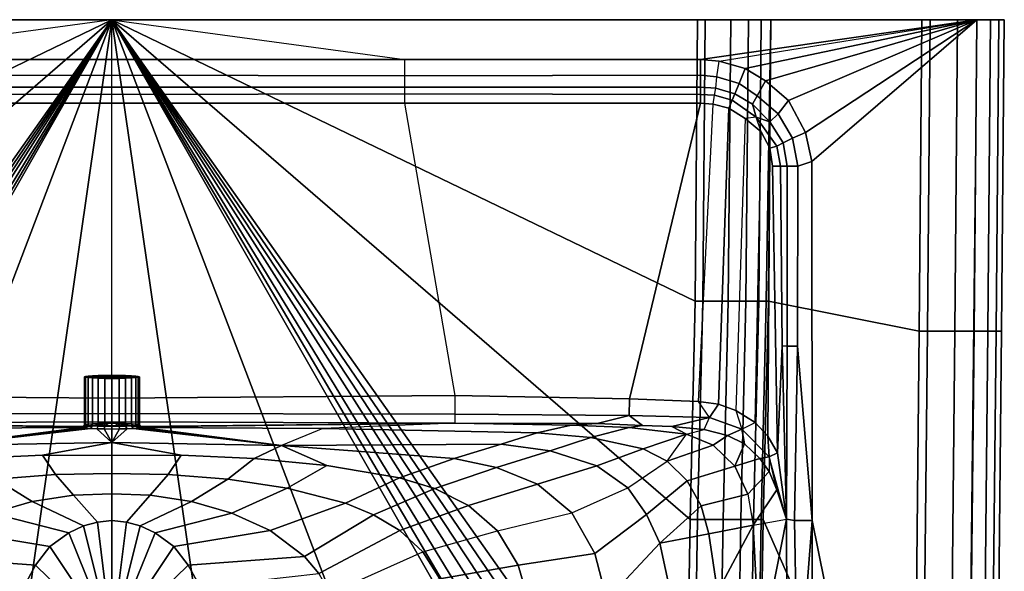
# Model space of a CAD drawing. Extents: x 0 to 600, y 0 to 470.
# Tile 3 of 3: x 269 to 600, y 285 to 470. Entities that reach past the tile are written whole.
import ezdxf

# ---------------------------------------------------------------- set-up
doc = ezdxf.new("R2010")
doc.units = 0
doc.header["$MEASUREMENT"] = 0
doc.linetypes.add('SOLIDLINE', pattern=[0])
doc.layers.add('VB_KERAMIK', color=252, linetype='SOLIDLINE')

msp = doc.modelspace()

# ---------------------------------------------------------------- meshes
at = {"layer": 'VB_KERAMIK', "color": 252}
mesh = msp.add_polyface(dxfattribs=at)
corners = [(201.643, 451.194, 193.464), (201.643, 447.311, 189.349), (102.114, 447.311, 189.349), (102.186, 451.339, 193.136), (201.643, 445.092, 186.998), (102.186, 444.894, 187.203), (102.186, 456.632, 195), (96.624, 450.775, 193.482), (95.9049, 456.121, 195), (96.9942, 446.957, 189.349), (97.4603, 444.698, 186.987), (102.186, 441.984, 186.121), (97.8692, 441.64, 186.121), (87.164, 453.618, 195), (89.0791, 448.616, 192.699), (90.5902, 445.138, 189.349), (91.5256, 442.923, 187.203), (92.6049, 440.315, 186.121), (80.2801, 449.436, 195), (83.084, 444.463, 192.925), (84.6784, 441.624, 189.349), (83.3947, 437.232, 186.987), (87.1581, 436.848, 186.121), (78.8092, 435.713, 189.349), (81.7398, 432.331, 186.121), (126.135, 337.033, 183.724), (99.1375, 336.396, 184.347), (102.773, 341.711, 186.121), (125.964, 342.618, 186.121), (96.0655, 340.802, 186.121), (90.2618, 338.739, 186.121), (83.7757, 334.708, 186.121), (78.7897, 426.796, 186.121), (79.5085, 330.113, 186.121), (4.61539, 470, 137.475), (300, 470, 195), (1.84615, 470, 156), (0, 470, 180.375), (0, 470, 185.25), (1.84615, 470, 190.125), (4.61539, 470, 193.05), (81.7114, 470, 54.6), (82.5666, 375.478, 54.6), (86.8428, 375.478, 36.075), (85.9876, 470, 36.075), (84.2771, 302.06, 54.6), (88.5533, 302.06, 36.075), (92.8292, 375.478, 18.525), (91.9742, 470, 18.525), (94.5397, 302.06, 18.525), (101.382, 375.478, 2.925), (100.527, 470, 2.925), (103.092, 302.06, 2.925), (103.948, 375.478), (103.092, 470), (105.658, 302.06)]
mesh.append_faces([[corners[k] for k in face] for face in [(0, 1, 2, 3), (1, 4, 5, 2), (6, 3, 7, 8), (3, 2, 9, 7), (2, 5, 10, 9), (5, 11, 12, 10), (13, 14, 7, 8), (14, 15, 9, 7), (15, 16, 10, 9), (16, 17, 12, 10), (18, 19, 14, 13), (19, 20, 15, 14), (20, 21, 16, 15), (21, 22, 17, 16), (23, 21, 21, 20), (21, 22, 24, 21), (25, 26, 27, 28), (27, 29, 26), (28, 27, 12, 11), (12, 17, 29, 27), (17, 22, 30, 29), (30, 31, 24, 22), (24, 32, 33, 31), (34, 35, 35, 36), (36, 35, 35, 37), (37, 35, 35, 38), (38, 35, 35, 39), (40, 35, 35, 39), (41, 42, 43, 44), (42, 45, 46, 43), (44, 43, 47, 48), (43, 46, 49, 47), (48, 47, 50, 51), (47, 49, 52, 50), (51, 50, 53, 54), (50, 52, 55, 53)]])
mesh = msp.add_polyface(dxfattribs=at)
corners = [(184.694, 334.484, 177.379), (145.585, 333.841, 169.882), (136.916, 334.329, 177.514), (229.143, 332.659, 147.712), (156.989, 331.244, 146.787), (201.643, 456.632, 195), (201.643, 451.194, 193.464), (300, 451.318, 193.098), (300, 456.632, 195), (201.643, 447.311, 189.349), (300, 447.311, 189.349), (201.643, 445.092, 186.998), (300, 444.91, 187.213), (201.643, 441.984, 186.121), (300, 441.984, 186.121), (102.186, 451.339, 193.136), (102.186, 456.632, 195), (102.186, 441.984, 186.121), (102.186, 444.894, 187.203), (300, 337.706, 183.355), (184.692, 337.475, 183.543), (300, 334.857, 177.053), (126.135, 337.033, 183.724), (300, 342.811, 186.042), (184.686, 343.728, 186.121), (125.964, 342.618, 186.121), (289.846, 333.052, 157.989), (290.769, 333.9, 157.932), (291.138, 333.766, 155.484), (290.215, 332.907, 155.353), (290.769, 350.011, 156.838), (291.138, 349.874, 154.389), (290.215, 333.198, 160.627), (291.138, 334.035, 160.381), (291.138, 350.145, 159.287), (291.231, 333.338, 163.169), (292.8, 333.456, 165.336), (103.092, 470), (300, 470), (300, 470, 195), (100.527, 470, 2.925), (91.9742, 470, 18.525), (85.9876, 470, 36.075), (81.7114, 470, 54.6), (78.4615, 470, 82.875), (27.6923, 470, 82.875), (24.9231, 470, 85.8), (15.6923, 470, 101.4), (9.23077, 470, 118.95), (4.61539, 470, 137.475), (4.61539, 470, 193.05), (9.23077, 470, 195), (103.948, 375.478), (105.658, 302.06)]
mesh.append_faces([[corners[k] for k in face] for face in [(0, 1, 2, 0), (3, 4, 1, 0), (5, 6, 7, 8), (6, 9, 10, 7), (9, 11, 12, 10), (11, 13, 14, 12), (5, 6, 15, 16), (11, 13, 17, 18), (19, 20, 0, 21), (0, 2, 22, 20), (23, 24, 20, 19), (20, 22, 25, 24), (14, 13, 24, 23), (24, 25, 17, 13), (26, 27, 28, 29), (27, 30, 31, 28), (32, 33, 27, 26), (33, 34, 30, 27), (26, 3, 0, 32), (35, 0, 0, 32), (36, 21, 0, 35), (37, 38, 39, 40), (40, 39, 39, 41), (41, 39, 39, 42), (42, 39, 39, 43), (43, 39, 39, 44), (44, 39, 39, 45), (45, 39, 39, 46), (46, 39, 39, 47), (47, 39, 39, 48), (48, 39, 39, 49), (50, 39, 39, 51), (8, 39, 39, 5), (16, 51, 39, 5), (38, 52, 53), (38, 37, 52)]])
mesh = msp.add_polyface(dxfattribs=at)
corners = [(243.037, 326.99, 104.228), (169.092, 327.43, 124.8), (156.989, 331.244, 146.787), (229.143, 332.659, 147.712), (152.722, 325.129, 124.788), (138.991, 329.639, 146.538), (184.978, 322.572, 103.682), (170.658, 319.569, 103.535), (156.979, 313.973, 103.392), (136.937, 320.175, 124.776), (252.222, 322.56, 85.3501), (227.729, 320.264, 84.692), (203.362, 316.143, 83.9336), (191.408, 312.548, 83.548), (180.089, 306.842, 83.1762), (170.353, 298.246, 82.8294), (145.339, 304.336, 103.259), (163.386, 286.779, 82.5212), (137.635, 290.676, 103.142), (241.087, 312.662, 67.0625), (221.512, 307.577, 66.9665), (212.058, 303.706, 66.9143), (203.211, 298.395, 66.862), (195.528, 291.209, 66.8108), (189.757, 282.148, 66.7638), (186.464, 271.732, 66.7221), (159.571, 273.618, 82.2632), (185.464, 261.098, 66.6865), (158.358, 260.091, 82.0689), (259.656, 304.282, 54.8643), (246.781, 298.372, 54.5049), (235.227, 289.669, 54.1633), (230.455, 283.92, 54.0161), (226.79, 277.197, 53.8918), (224.672, 269.653, 53.7998), (224.096, 262.108, 53.7455), (267.526, 263.214, 48.7511), (225.211, 248.938, 53.7549), (186.643, 241.623, 66.6395), (300, 470), (124.473, 163.28), (181.271, 158.423), (120.197, 164.899), (115.921, 168.137), (111.644, 174.612), (109.079, 181.089), (108.223, 189.183), (107.369, 197.277), (105.658, 302.06)]
mesh.append_faces([[corners[k] for k in face] for face in [(0, 1, 2, 3), (1, 4, 5, 2), (0, 6, 1, 0), (6, 7, 4, 1), (7, 8, 9, 4), (10, 11, 0), (11, 12, 6, 0), (12, 13, 7, 6), (13, 14, 8, 7), (14, 15, 16, 8), (15, 17, 18, 16), (19, 20, 12, 11), (20, 21, 13, 12), (21, 22, 14, 13), (22, 23, 15, 14), (23, 24, 17, 15), (24, 25, 26, 17), (25, 27, 28, 26), (29, 30, 20, 19), (30, 31, 21, 20), (31, 32, 22, 21), (32, 33, 23, 22), (33, 34, 24, 23), (34, 35, 25, 24), (35, 27, 25), (36, 35, 34), (35, 37, 38, 27), (39, 40, 41), (39, 42, 40), (39, 43, 42), (39, 44, 43), (39, 45, 44), (39, 46, 45), (39, 47, 46), (39, 48, 47)]])
mesh = msp.add_polyface(dxfattribs=at)
corners = [(289.846, 333.052, 157.989), (243.037, 326.99, 104.228), (229.143, 332.659, 147.712), (300, 323.557, 86.118), (276.705, 323.742, 85.8066), (300, 327.975, 104.494), (252.222, 322.56, 85.3501), (300, 317.519, 67.1953), (281.084, 317.163, 67.1755), (261.027, 315.654, 67.1367), (241.087, 312.662, 67.0625), (227.729, 320.264, 84.692), (300, 310.673, 55.7293), (287.086, 310.32, 55.4201), (273.19, 308.171, 55.187), (259.656, 304.282, 54.8643), (300, 301.807, 48.7501), (295.111, 301.23, 48.75), (290.446, 299.936, 48.75), (285.502, 297.663, 48.75), (279.15, 293.026, 48.7511), (246.781, 298.372, 54.5049), (274.326, 286.713, 48.7511), (235.227, 289.669, 54.1633), (270.355, 279.499, 48.7511), (230.455, 283.92, 54.0161), (267.481, 270.864, 48.7511), (226.79, 277.197, 53.8918), (267.526, 263.214, 48.7511), (224.672, 269.653, 53.7998), (300, 261.814, 48.7501), (267.562, 257.16, 48.7511), (225.211, 248.938, 53.7549), (224.096, 262.108, 53.7455), (269.744, 250.867, 48.7511), (271.775, 245.005, 48.7511), (290.215, 332.907, 155.353), (291.231, 332.769, 152.81), (292.8, 332.648, 150.643), (294.923, 332.56, 149.042), (300, 332.481, 147.63), (297.415, 332.503, 148.007), (300, 470), (254.32, 153.567), (300, 153.567), (181.271, 158.423)]
mesh.append_faces([[corners[k] for k in face] for face in [(0, 1, 1, 2), (3, 4, 5), (4, 6, 1, 5), (7, 8, 4, 3), (8, 9, 6, 4), (9, 10, 11, 6), (12, 13, 8, 7), (13, 14, 9, 8), (14, 15, 10, 9), (16, 17, 13, 12), (17, 18, 14, 13), (18, 19, 15, 14), (19, 20, 21, 15), (20, 22, 23, 21), (22, 24, 25, 23), (24, 26, 27, 25), (26, 28, 29, 27), (30, 17, 16), (30, 18, 17), (30, 19, 18), (30, 20, 19), (30, 22, 20), (30, 24, 22), (30, 26, 24), (30, 28, 26), (28, 31, 32, 33), (30, 31, 28), (30, 34, 31), (30, 35, 34), (0, 1, 1, 36), (37, 1, 1, 36), (38, 1, 1, 37), (39, 5, 1, 38), (40, 5, 5, 41), (42, 43, 44), (42, 45, 43)]])
mesh = msp.add_polyface(dxfattribs=at)
corners = [(300, 470), (345.68, 153.567), (300, 153.567), (370.857, 332.659, 147.712), (356.963, 326.99, 104.228), (310.154, 333.052, 157.989), (300, 323.557, 86.118), (323.295, 323.742, 85.8066), (300, 327.975, 104.494), (347.778, 322.56, 85.3501), (300, 317.519, 67.1953), (318.916, 317.163, 67.1755), (338.973, 315.654, 67.1367), (358.913, 312.662, 67.0625), (372.271, 320.264, 84.692), (300, 310.673, 55.7293), (312.914, 310.32, 55.4201), (326.81, 308.171, 55.187), (340.344, 304.282, 54.8643), (300, 301.807, 48.7501), (304.889, 301.23, 48.75), (309.554, 299.936, 48.75), (314.498, 297.663, 48.75), (320.85, 293.026, 48.7511), (353.219, 298.372, 54.5049), (325.674, 286.713, 48.7511), (364.773, 289.669, 54.1633), (329.645, 279.499, 48.7511), (369.545, 283.92, 54.0161), (373.21, 277.197, 53.8918), (332.519, 270.864, 48.7511), (375.328, 269.653, 53.7998), (332.474, 263.214, 48.7511), (300, 261.814, 48.7501), (375.904, 262.108, 53.7455), (374.789, 248.938, 53.7549), (332.438, 257.16, 48.7511), (330.256, 250.867, 48.7511), (328.225, 245.005, 48.7511), (309.785, 332.907, 155.353), (308.769, 332.769, 152.81), (307.2, 332.648, 150.643), (305.077, 332.56, 149.042), (300, 332.481, 147.63), (302.585, 332.503, 148.007)]
mesh.append_faces([[corners[k] for k in face] for face in [(0, 1, 2), (3, 4, 4, 5), (6, 7, 8), (7, 9, 4, 8), (10, 11, 7, 6), (11, 12, 9, 7), (12, 13, 14, 9), (15, 16, 11, 10), (16, 17, 12, 11), (17, 18, 13, 12), (19, 20, 16, 15), (20, 21, 17, 16), (21, 22, 18, 17), (22, 23, 24, 18), (23, 25, 26, 24), (25, 27, 28, 26), (28, 29, 30, 27), (29, 31, 32, 30), (33, 20, 19), (33, 21, 20), (33, 22, 21), (33, 23, 22), (33, 25, 23), (33, 27, 25), (27, 30, 33), (30, 32, 33), (34, 35, 36, 32), (32, 36, 33), (36, 37, 33), (37, 38, 33), (5, 4, 4, 39), (40, 4, 4, 39), (41, 4, 4, 40), (42, 8, 4, 41), (43, 8, 8, 44)]])
mesh = msp.add_polyface(dxfattribs=at)
corners = [(300, 470), (418.729, 158.423), (345.68, 153.567), (475.527, 163.28), (479.803, 164.899), (484.079, 168.137), (488.356, 174.612), (490.921, 181.089), (491.777, 189.183), (492.631, 197.277), (494.342, 302.06), (356.963, 326.99, 104.228), (430.908, 327.43, 124.8), (443.011, 331.244, 146.787), (370.857, 332.659, 147.712), (447.279, 325.129, 124.788), (461.01, 329.639, 146.538), (415.022, 322.572, 103.682), (429.342, 319.569, 103.535), (443.021, 313.973, 103.392), (463.062, 320.175, 124.776), (347.778, 322.56, 85.3501), (372.271, 320.264, 84.692), (396.638, 316.143, 83.9336), (408.592, 312.548, 83.548), (419.911, 306.842, 83.1762), (429.647, 298.246, 82.8294), (454.661, 304.336, 103.259), (462.365, 290.676, 103.142), (436.614, 286.779, 82.5212), (358.913, 312.662, 67.0625), (378.488, 307.577, 66.9665), (387.942, 303.706, 66.9143), (396.789, 298.395, 66.862), (404.472, 291.209, 66.8108), (410.243, 282.148, 66.7638), (440.429, 273.618, 82.2632), (413.536, 271.732, 66.7221), (441.642, 260.091, 82.0689), (414.536, 261.098, 66.6865), (340.344, 304.282, 54.8643), (353.219, 298.372, 54.5049), (364.773, 289.669, 54.1633), (369.545, 283.92, 54.0161), (373.21, 277.197, 53.8918), (375.328, 269.653, 53.7998), (375.904, 262.108, 53.7455), (332.474, 263.214, 48.7511), (413.357, 241.623, 66.6395), (374.789, 248.938, 53.7549)]
mesh.append_faces([[corners[k] for k in face] for face in [(0, 1, 2), (0, 3, 1), (0, 4, 3), (0, 5, 4), (0, 6, 5), (0, 7, 6), (0, 8, 7), (0, 9, 8), (0, 10, 9), (11, 12, 13, 14), (12, 15, 16, 13), (11, 17, 12, 11), (17, 18, 15, 12), (18, 19, 20, 15), (21, 22, 11), (22, 23, 17, 11), (23, 24, 18, 17), (24, 25, 19, 18), (25, 26, 27, 19), (27, 28, 29, 26), (30, 31, 23, 22), (31, 32, 24, 23), (32, 33, 25, 24), (33, 34, 26, 25), (26, 29, 35, 34), (29, 36, 37, 35), (36, 38, 39, 37), (40, 41, 31, 30), (41, 42, 32, 31), (42, 43, 33, 32), (43, 44, 34, 33), (34, 35, 45, 44), (35, 37, 46, 45), (37, 39, 46), (45, 46, 47), (39, 48, 49, 46)]])
mesh = msp.add_polyface(dxfattribs=at)
corners = [(300, 470), (496.052, 375.478), (494.342, 302.06), (496.908, 470), (300, 456.632, 195), (300, 470, 195), (398.357, 456.632, 195), (497.814, 456.632, 195), (590.769, 470, 195), (415.306, 334.484, 177.379), (454.415, 333.841, 169.882), (463.084, 334.329, 177.514), (370.857, 332.659, 147.712), (443.011, 331.244, 146.787), (398.357, 451.194, 193.464), (300, 451.318, 193.098), (398.357, 447.311, 189.349), (300, 447.311, 189.349), (398.357, 445.092, 186.998), (300, 444.91, 187.213), (398.357, 441.984, 186.121), (300, 441.984, 186.121), (497.814, 451.339, 193.136), (300, 337.706, 183.355), (415.308, 337.475, 183.543), (300, 334.857, 177.053), (473.865, 337.033, 183.724), (300, 342.811, 186.042), (415.314, 343.728, 186.121), (474.036, 342.618, 186.121), (497.814, 441.984, 186.121), (309.785, 332.907, 155.353), (308.862, 333.766, 155.484), (309.231, 333.9, 157.932), (310.154, 333.052, 157.989), (308.862, 349.874, 154.389), (309.231, 350.011, 156.838), (308.862, 334.035, 160.381), (309.785, 333.198, 160.627), (308.031, 334.16, 162.641), (308.769, 333.338, 163.169), (308.862, 350.145, 159.287), (307.2, 333.456, 165.336), (499.473, 470, 2.925), (508.026, 470, 18.525), (514.013, 470, 36.075), (518.288, 470, 54.6), (521.538, 470, 82.875), (572.308, 470, 82.875), (575.077, 470, 85.8), (584.308, 470, 101.4), (590.769, 470, 118.95), (595.385, 470, 137.475), (595.385, 470, 193.05)]
mesh.append_faces([[corners[k] for k in face] for face in [(0, 1, 2), (0, 3, 1), (4, 5, 5, 6), (7, 8, 5, 6), (9, 10, 11, 9), (12, 13, 10, 9), (6, 14, 15, 4), (14, 16, 17, 15), (16, 18, 19, 17), (18, 20, 21, 19), (6, 14, 22, 7), (23, 24, 9, 25), (9, 11, 26, 24), (27, 28, 24, 23), (24, 26, 29, 28), (21, 20, 28, 27), (28, 29, 30, 20), (31, 32, 33, 34), (32, 35, 36, 33), (34, 33, 37, 38), (38, 37, 39, 40), (33, 36, 41, 37), (38, 9, 12, 34), (40, 9, 9, 38), (42, 25, 9, 40), (3, 0, 5, 43), (43, 5, 5, 44), (44, 5, 5, 45), (45, 5, 5, 46), (46, 5, 5, 47), (47, 5, 5, 48), (48, 5, 5, 49), (49, 5, 5, 50), (50, 5, 5, 51), (51, 5, 5, 52), (53, 5, 5, 8)]])
mesh = msp.add_polyface(dxfattribs=at)
corners = [(518.288, 470, 54.6), (517.434, 375.478, 54.6), (513.157, 375.478, 36.075), (514.013, 470, 36.075), (515.723, 302.06, 54.6), (511.446, 302.06, 36.075), (507.171, 375.478, 18.525), (508.026, 470, 18.525), (505.46, 302.06, 18.525), (498.618, 375.478, 2.925), (499.473, 470, 2.925), (496.908, 302.06, 2.925), (496.052, 375.478), (496.908, 470), (494.342, 302.06), (398.357, 451.194, 193.464), (398.357, 447.311, 189.349), (497.886, 447.311, 189.349), (497.814, 451.339, 193.136), (398.357, 445.092, 186.998), (497.814, 444.894, 187.203), (398.357, 441.984, 186.121), (497.814, 441.984, 186.121), (497.814, 456.632, 195), (503.376, 450.775, 193.482), (504.094, 456.121, 195), (503.006, 446.957, 189.349), (502.54, 444.698, 186.987), (502.131, 441.64, 186.121), (512.836, 453.618, 195), (510.921, 448.616, 192.699), (509.41, 445.138, 189.349), (508.474, 442.923, 187.203), (507.395, 440.315, 186.121), (519.72, 449.436, 195), (516.916, 444.463, 192.925), (515.322, 441.624, 189.349), (516.606, 437.232, 186.987), (512.842, 436.848, 186.121), (521.19, 435.713, 189.349), (518.261, 432.331, 186.121), (473.865, 337.033, 183.724), (500.862, 336.396, 184.347), (497.227, 341.711, 186.121), (474.036, 342.618, 186.121), (503.934, 340.802, 186.121), (509.738, 338.739, 186.121), (516.224, 334.708, 186.121), (595.385, 470, 137.475), (300, 470, 195), (598.154, 470, 156), (600, 470, 180.375), (600, 470, 185.25), (598.154, 470, 190.125), (595.385, 470, 193.05)]
mesh.append_faces([[corners[k] for k in face] for face in [(0, 1, 2, 3), (1, 4, 5, 2), (3, 2, 6, 7), (2, 5, 8, 6), (7, 6, 9, 10), (6, 8, 11, 9), (10, 9, 12, 13), (9, 11, 14, 12), (15, 16, 17, 18), (16, 19, 20, 17), (19, 21, 22, 20), (23, 18, 24, 25), (18, 17, 26, 24), (17, 20, 27, 26), (20, 22, 28, 27), (29, 30, 24, 25), (30, 31, 26, 24), (31, 32, 27, 26), (32, 33, 28, 27), (34, 35, 30, 29), (35, 36, 31, 30), (36, 37, 32, 31), (37, 38, 33, 32), (39, 37, 37, 36), (37, 38, 40, 37), (41, 42, 43, 44), (43, 45, 42), (44, 43, 28, 22), (28, 33, 45, 43), (33, 38, 46, 45), (46, 47, 40, 38), (48, 49, 49, 50), (50, 49, 49, 51), (51, 49, 49, 52), (52, 49, 49, 53), (53, 49, 49, 54)]])
mesh = msp.add_polyface(dxfattribs=at)
corners = [(571.385, 365.387, 82.875), (520.683, 375.478, 82.875), (521.538, 470, 82.875), (572.308, 470, 82.875), (519.999, 375.478, 73.125), (517.434, 375.478, 54.6), (518.288, 470, 54.6), (504.094, 456.121, 195), (590.769, 470, 195), (497.814, 456.632, 195), (512.836, 453.618, 195), (519.72, 449.436, 195), (527.442, 442.844, 195), (533.164, 432.136, 195), (535.35, 422.337, 195), (524.003, 438.4, 193.252), (516.916, 444.463, 192.925), (521.19, 435.713, 189.349), (515.322, 441.624, 189.349), (528.808, 430.243, 193.454), (525.671, 428.614, 189.349), (523.585, 427.508, 187.255), (516.606, 437.232, 186.987), (521.21, 426.796, 186.121), (518.261, 432.331, 186.121), (530.591, 420.794, 193.112), (526.98, 420.794, 189.493), (524.745, 420.794, 187.235), (522.062, 420.794, 186.121), (535.385, 301.769, 195), (530.475, 360.31, 193.489), (526.98, 360.31, 189.493), (525.291, 360.474, 186.96), (523.734, 324.488, 186.121), (526.752, 302.166, 189.053), (520.492, 330.113, 186.121), (516.224, 334.708, 186.121), (589.846, 365.387, 195), (594.462, 365.387, 193.05), (595.385, 470, 193.05), (597.231, 365.387, 190.125), (598.154, 470, 190.125), (599.077, 365.387, 185.25), (600, 470, 185.25), (599.077, 365.387, 180.375), (600, 470, 180.375), (597.231, 365.387, 156), (598.154, 470, 156), (594.462, 365.387, 137.475), (595.385, 470, 137.475), (589.846, 365.387, 118.95), (590.769, 470, 118.95), (583.385, 365.387, 101.4), (584.308, 470, 101.4), (574.154, 365.387, 85.8), (575.077, 470, 85.8)]
mesh.append_faces([[corners[k] for k in face] for face in [(0, 1, 2, 3), (2, 1, 4, 2), (2, 4, 5, 6), (7, 8, 8, 9), (7, 8, 8, 10), (10, 8, 8, 11), (11, 8, 8, 12), (12, 8, 8, 13), (13, 8, 8, 14), (12, 15, 16, 11), (15, 17, 18, 16), (13, 19, 15, 12), (19, 20, 17, 15), (20, 21, 22, 17), (21, 23, 24, 22), (14, 25, 19, 13), (25, 26, 20, 19), (26, 27, 21, 20), (27, 28, 23, 21), (29, 30, 25, 14), (30, 31, 26, 25), (31, 32, 27, 26), (32, 33, 28, 27), (34, 32, 31), (24, 23, 35, 36), (23, 28, 33, 35), (37, 38, 39, 8), (38, 40, 41, 39), (40, 42, 43, 41), (42, 44, 45, 43), (44, 46, 47, 45), (46, 48, 49, 47), (48, 50, 51, 49), (50, 52, 53, 51), (52, 54, 55, 53), (54, 0, 3, 55)]])
mesh = msp.add_polyface(dxfattribs=at)
corners = [(569.538, 187.149, 82.875), (518.973, 302.06, 82.875), (520.683, 375.478, 82.875), (571.385, 365.387, 82.875), (518.288, 302.06, 73.125), (519.999, 375.478, 73.125), (515.723, 302.06, 54.6), (517.434, 375.478, 54.6), (514.013, 197.277, 54.6), (509.736, 197.277, 36.075), (511.446, 302.06, 36.075), (535.35, 422.337, 195), (590.769, 470, 195), (586.154, 50.7977, 195), (535.385, 301.769, 195), (512.609, 327.547, 181.449), (517.846, 322.612, 181.875), (509.43, 320.028, 169.125), (521.004, 318.205, 182.463), (513.822, 310.598, 169.016), (515.528, 300.182, 168.915), (523.564, 312.109, 185.37), (526.752, 302.166, 189.053), (517.798, 256.845, 168.606), (504.587, 257.581, 145.575), (503.538, 277.754, 145.702), (529.48, 301.792, 192.7), (530.475, 360.31, 193.489), (526.98, 360.31, 189.493), (523.734, 324.488, 186.121), (525.291, 360.474, 186.96), (511.786, 332.456, 184.86), (506.922, 330.3, 180.924), (520.906, 323.166, 184.595), (516.224, 334.708, 186.121), (509.738, 338.739, 186.121), (520.492, 330.113, 186.121), (530.625, 239.484, 193.112), (526.979, 239.484, 189.463), (588, 187.149, 195), (592.615, 187.149, 193.05), (594.462, 365.387, 193.05), (589.846, 365.387, 195), (595.385, 187.149, 190.125), (597.231, 365.387, 190.125), (597.231, 187.149, 185.25), (599.077, 365.387, 185.25), (597.231, 187.149, 180.375), (599.077, 365.387, 180.375), (595.385, 187.149, 156), (597.231, 365.387, 156), (592.615, 187.149, 137.475), (594.462, 365.387, 137.475), (588, 187.149, 118.95), (589.846, 365.387, 118.95), (581.538, 187.149, 101.4), (583.385, 365.387, 101.4), (572.308, 187.149, 85.8), (574.154, 365.387, 85.8)]
mesh.append_faces([[corners[k] for k in face] for face in [(0, 1, 2, 3), (2, 1, 4, 5), (5, 4, 6, 7), (6, 8, 9, 10), (11, 12, 13, 14), (15, 16, 17), (16, 18, 19, 17), (19, 20, 21, 18), (20, 22, 21), (22, 23, 23, 20), (20, 23, 24, 25), (14, 26, 27, 14), (26, 22, 28, 27), (22, 29, 29, 30), (31, 15, 32), (31, 33, 16, 15), (33, 18, 16), (18, 21, 33), (21, 22, 22, 33), (31, 31, 34, 35), (34, 36, 33, 31), (36, 29, 33), (29, 22, 33), (14, 37, 26, 14), (37, 38, 22, 26), (23, 22, 22, 38), (39, 40, 41, 42), (40, 43, 44, 41), (43, 45, 46, 44), (45, 47, 48, 46), (47, 49, 50, 48), (49, 51, 52, 50), (51, 53, 54, 52), (53, 55, 56, 54), (55, 57, 58, 56), (57, 0, 3, 58)]])
mesh = msp.add_polyface(dxfattribs=at)
corners = [(290.215, 332.907, 155.353), (291.138, 333.766, 155.484), (291.969, 333.641, 153.223), (291.231, 332.769, 152.81), (293.446, 333.533, 151.246), (292.8, 332.648, 150.643), (295.385, 333.449, 149.739), (294.923, 332.56, 149.042), (297.6, 333.403, 148.891), (297.415, 332.503, 148.007), (300, 333.382, 148.514), (300, 332.481, 147.63), (291.138, 349.874, 154.389), (291.969, 349.751, 152.129), (293.446, 349.641, 150.151), (295.385, 349.559, 148.644), (297.6, 349.513, 147.797), (300, 349.492, 147.421), (300, 350.011, 156.838), (290.769, 350.011, 156.838), (290.215, 333.198, 160.627), (291.138, 334.035, 160.381), (291.969, 334.16, 162.641), (291.231, 333.338, 163.169), (293.446, 334.268, 164.619), (292.8, 333.456, 165.336), (295.385, 334.352, 166.125), (294.923, 333.545, 166.937), (297.6, 334.399, 166.973), (297.415, 333.601, 167.973), (300, 334.419, 167.35), (300, 333.623, 168.35), (291.138, 350.145, 159.287), (291.969, 350.27, 161.547), (293.446, 350.378, 163.525), (295.385, 350.46, 165.031), (297.6, 350.508, 165.88), (300, 350.529, 166.256), (300, 327.975, 104.494), (300, 334.857, 177.053)]
mesh.append_faces([[corners[k] for k in face] for face in [(0, 1, 2, 3), (3, 2, 4, 5), (5, 4, 6, 7), (7, 6, 8, 9), (9, 8, 10, 11), (1, 12, 13, 2), (2, 13, 14, 4), (4, 14, 15, 6), (6, 15, 16, 8), (8, 16, 17, 10), (12, 18, 18, 19), (12, 18, 18, 13), (13, 18, 18, 14), (14, 18, 18, 15), (15, 18, 18, 16), (16, 18, 18, 17), (20, 21, 22, 23), (23, 22, 24, 25), (25, 24, 26, 27), (27, 26, 28, 29), (29, 28, 30, 31), (21, 32, 33, 22), (22, 33, 34, 24), (24, 34, 35, 26), (26, 35, 36, 28), (28, 36, 37, 30), (32, 18, 18, 19), (32, 18, 18, 33), (33, 18, 18, 34), (34, 18, 18, 35), (35, 18, 18, 36), (36, 18, 18, 37), (9, 38, 38, 7), (27, 39, 39, 25), (29, 39, 39, 27), (31, 39, 39, 29)]])
mesh = msp.add_polyface(dxfattribs=at)
corners = [(309.785, 332.907, 155.353), (308.862, 333.766, 155.484), (308.031, 333.641, 153.223), (308.769, 332.769, 152.81), (306.554, 333.533, 151.246), (307.2, 332.648, 150.643), (304.615, 333.449, 149.739), (305.077, 332.56, 149.042), (302.4, 333.403, 148.891), (302.585, 332.503, 148.007), (300, 333.382, 148.514), (300, 332.481, 147.63), (308.862, 349.874, 154.389), (308.031, 349.751, 152.129), (306.554, 349.641, 150.151), (304.615, 349.559, 148.644), (302.4, 349.513, 147.797), (300, 349.492, 147.421), (300, 350.011, 156.838), (309.231, 350.011, 156.838), (308.769, 333.338, 163.169), (308.031, 334.16, 162.641), (306.554, 334.268, 164.619), (307.2, 333.456, 165.336), (304.615, 334.352, 166.125), (305.077, 333.545, 166.937), (302.4, 334.399, 166.973), (302.585, 333.601, 167.973), (300, 334.419, 167.35), (300, 333.623, 168.35), (308.862, 334.035, 160.381), (308.862, 350.145, 159.287), (308.031, 350.27, 161.547), (306.554, 350.378, 163.525), (304.615, 350.46, 165.031), (302.4, 350.508, 165.88), (300, 350.529, 166.256), (300, 327.975, 104.494), (300, 334.857, 177.053)]
mesh.append_faces([[corners[k] for k in face] for face in [(0, 1, 2, 3), (3, 2, 4, 5), (5, 4, 6, 7), (7, 6, 8, 9), (9, 8, 10, 11), (1, 12, 13, 2), (2, 13, 14, 4), (4, 14, 15, 6), (6, 15, 16, 8), (8, 16, 17, 10), (12, 18, 18, 19), (12, 18, 18, 13), (13, 18, 18, 14), (14, 18, 18, 15), (15, 18, 18, 16), (16, 18, 18, 17), (20, 21, 22, 23), (23, 22, 24, 25), (25, 24, 26, 27), (27, 26, 28, 29), (30, 31, 32, 21), (21, 32, 33, 22), (22, 33, 34, 24), (24, 34, 35, 26), (26, 35, 36, 28), (31, 18, 18, 19), (31, 18, 18, 32), (32, 18, 18, 33), (33, 18, 18, 34), (34, 18, 18, 35), (35, 18, 18, 36), (9, 37, 37, 7), (25, 38, 38, 23), (27, 38, 38, 25), (29, 38, 38, 27)]])
mesh = msp.add_polyface(dxfattribs=at)
corners = [(511.446, 302.06, 36.075), (509.736, 197.277, 36.075), (503.75, 197.277, 18.525), (505.46, 302.06, 18.525), (495.198, 197.277, 2.925), (496.908, 302.06, 2.925), (492.631, 197.277), (494.342, 302.06), (454.415, 333.841, 169.882), (473.891, 332.987, 169.618), (478.323, 333.728, 178.006), (463.084, 334.329, 177.514), (493.122, 330.796, 169.362), (488.244, 333.337, 178.327), (499.075, 332.346, 179.508), (506.922, 330.3, 180.924), (502.15, 327.086, 169.241), (512.609, 327.547, 181.449), (509.43, 320.028, 169.125), (443.011, 331.244, 146.787), (461.01, 329.639, 146.538), (478.567, 325.817, 146.296), (486.685, 321.684, 146.181), (493.422, 315.116, 146.07), (513.822, 310.598, 169.016), (498.041, 306.694, 145.966), (515.528, 300.182, 168.915), (500.643, 297.3, 145.87), (503.538, 277.754, 145.702), (447.279, 325.129, 124.788), (463.062, 320.175, 124.776), (473.457, 312.748, 124.77), (479.723, 303.798, 124.758), (484.237, 294.111, 124.752), (487.957, 276.51, 124.742), (504.587, 257.581, 145.575), (489.296, 258.365, 124.733), (443.021, 313.973, 103.392), (454.661, 304.336, 103.259), (462.365, 290.676, 103.142), (466.368, 275.163, 103.044), (467.742, 259.191, 102.971), (440.429, 273.618, 82.2632), (436.614, 286.779, 82.5212), (441.642, 260.091, 82.0689), (473.865, 337.033, 183.724), (500.862, 336.396, 184.347), (511.786, 332.456, 184.86), (503.934, 340.802, 186.121), (509.738, 338.739, 186.121)]
mesh.append_faces([[corners[k] for k in face] for face in [(0, 1, 2, 3), (3, 2, 4, 5), (5, 4, 6, 7), (8, 9, 10, 11), (9, 12, 13, 10), (12, 14, 13), (14, 15, 16, 12), (15, 17, 18, 16), (19, 20, 9, 8), (20, 21, 12, 9), (21, 22, 12), (12, 16, 22), (16, 18, 23, 22), (18, 24, 25, 23), (24, 26, 27, 25), (26, 28, 27), (29, 30, 21, 20), (30, 31, 22, 21), (22, 23, 32, 31), (23, 25, 33, 32), (25, 27, 33), (27, 28, 34, 33), (28, 35, 36, 34), (37, 38, 31, 30), (31, 32, 39, 38), (32, 33, 40, 39), (33, 34, 40), (34, 36, 41, 40), (39, 40, 42, 43), (40, 41, 44, 42), (11, 10, 45), (10, 13, 46, 45), (13, 14, 46), (46, 47, 15, 14), (48, 49, 47, 46)]])
mesh = msp.add_polyface(dxfattribs=at)
corners = [(549.231, 32.0828, 82.875), (475.527, 118.275, 82.875), (486.132, 121.513, 82.875), (553.846, 32.9739, 82.875), (496.395, 128.636, 82.875), (558.462, 34.7563, 82.875), (504.947, 141.586, 82.875), (563.077, 38.3211, 82.875), (511.789, 157.776, 82.875), (565.846, 41.8858, 82.875), (515.552, 177.203, 82.875), (566.769, 46.3418, 82.875), (517.262, 197.277, 82.875), (567.692, 50.7977, 82.875), (535.385, 65.6835, 195), (585.231, 41.8858, 195), (581.538, 32.9739, 195), (533.198, 55.8842, 195), (535.385, 301.769, 195), (586.154, 50.7977, 195), (514.995, 116.478, 168.643), (512.231, 93.5818, 168.745), (494.476, 111.559, 145.698), (499.259, 131.66, 145.602), (510.222, 82.5678, 168.803), (490.951, 102.248, 145.752), (519.754, 38.5848, 195), (516.951, 43.558, 192.925), (524.037, 49.6197, 193.252), (527.476, 45.1761, 195), (515.322, 46.3951, 189.349), (521.19, 52.3058, 189.349), (528.843, 57.7758, 193.454), (525.706, 59.4053, 189.349), (530.625, 67.2264, 193.112), (526.98, 67.2264, 189.493), (489.069, 60.1232, 168.99), (509.444, 42.8825, 189.349), (503.041, 41.0641, 189.349), (498.842, 64.3214, 168.926), (506.272, 72.3331, 168.862), (526.98, 114.633, 189.493), (530.625, 168.431, 193.112), (590.769, 50.7977, 193.05), (592.615, 187.149, 193.05), (588, 187.149, 195), (588.923, 40.1034, 193.05), (591.692, 40.1034, 190.125), (593.538, 50.7977, 190.125), (593.538, 39.2122, 185.25), (595.385, 50.7977, 185.25), (593.538, 39.2122, 180.375), (595.385, 50.7977, 180.375), (591.692, 40.1034, 156), (593.538, 50.7977, 156), (588.923, 40.1034, 137.475), (590.769, 50.7977, 137.475), (585.231, 41.8858, 118.95), (586.154, 50.7977, 118.95), (578.769, 42.777, 101.4), (579.692, 50.7977, 101.4), (569.538, 45.4506, 85.8), (570.462, 50.7977, 85.8)]
mesh.append_faces([[corners[k] for k in face] for face in [(0, 1, 2, 3), (3, 2, 4, 5), (5, 4, 6, 7), (7, 6, 8, 9), (9, 8, 10, 11), (11, 10, 12, 13), (14, 15, 16, 17), (18, 19, 15, 14), (20, 21, 22, 23), (21, 24, 25, 22), (26, 27, 28, 29), (27, 30, 31, 28), (29, 28, 32, 17), (28, 31, 33, 32), (17, 32, 34, 14), (32, 33, 35, 34), (36, 37, 38), (36, 39, 30, 37), (39, 40, 31, 30), (40, 24, 33, 31), (24, 21, 35, 33), (34, 35, 41, 34), (14, 34, 42, 14), (21, 20, 41, 35), (19, 43, 44, 45), (15, 46, 43, 19), (46, 47, 48, 43), (47, 49, 50, 48), (49, 51, 52, 50), (51, 53, 54, 52), (53, 55, 56, 54), (55, 57, 58, 56), (57, 59, 60, 58), (59, 61, 62, 60), (61, 11, 13, 62)]])
mesh = msp.add_polyface(dxfattribs=at)
corners = [(567.692, 50.7977, 82.875), (517.262, 197.277, 82.875), (518.973, 302.06, 82.875), (569.538, 187.149, 82.875), (516.578, 197.277, 73.125), (518.288, 302.06, 73.125), (515.552, 177.203, 82.875), (514.867, 177.851, 73.125), (511.789, 157.776, 82.875), (511.446, 158.423, 73.125), (504.947, 141.586, 82.875), (504.605, 142.234, 73.125), (496.395, 128.636, 82.875), (496.052, 129.283, 73.125), (514.013, 197.277, 54.6), (515.723, 302.06, 54.6), (512.302, 177.851, 54.6), (508.881, 161.662, 54.6), (502.894, 145.472, 54.6), (494.342, 134.14, 54.6), (508.881, 181.089, 36.075), (509.736, 197.277, 36.075), (505.46, 164.899, 36.075), (499.473, 151.947, 36.075), (502.894, 182.706, 18.525), (503.75, 197.277, 18.525), (500.329, 171.375, 18.525), (495.198, 160.042, 18.525), (494.342, 187.564, 2.925), (495.198, 197.277, 2.925), (517.798, 256.845, 168.606), (517.849, 210.043, 168.477), (504.627, 215.567, 145.451), (504.587, 257.581, 145.575), (517.274, 163.218, 168.501), (503.436, 173.499, 145.471), (514.995, 116.478, 168.643), (499.259, 131.66, 145.602), (530.625, 67.2264, 193.112), (526.98, 114.633, 189.493), (526.979, 168.431, 189.493), (530.625, 168.431, 193.112), (535.385, 65.6835, 195), (530.625, 239.484, 193.112), (535.385, 301.769, 195), (526.979, 239.484, 189.463), (590.769, 50.7977, 193.05), (593.538, 50.7977, 190.125), (595.385, 187.149, 190.125), (592.615, 187.149, 193.05), (595.385, 50.7977, 185.25), (597.231, 187.149, 185.25), (595.385, 50.7977, 180.375), (597.231, 187.149, 180.375), (593.538, 50.7977, 156), (595.385, 187.149, 156), (590.769, 50.7977, 137.475), (592.615, 187.149, 137.475), (586.154, 50.7977, 118.95), (588, 187.149, 118.95), (579.692, 50.7977, 101.4), (581.538, 187.149, 101.4), (570.462, 50.7977, 85.8), (572.308, 187.149, 85.8)]
mesh.append_faces([[corners[k] for k in face] for face in [(0, 1, 2, 3), (2, 1, 4, 5), (1, 6, 7, 4), (6, 8, 9, 7), (8, 10, 11, 9), (10, 12, 13, 11), (5, 4, 14, 15), (4, 7, 16, 14), (7, 9, 17, 16), (9, 11, 18, 17), (11, 13, 19, 18), (14, 16, 20, 21), (16, 17, 22, 20), (17, 18, 23, 22), (21, 20, 24, 25), (20, 22, 26, 24), (22, 23, 27, 26), (25, 24, 28, 29), (30, 31, 32, 33), (31, 34, 35, 32), (34, 36, 37, 35), (38, 39, 40, 41), (42, 41, 43, 44), (41, 40, 45, 43), (36, 34, 40, 39), (34, 31, 40), (31, 30, 45, 40), (46, 47, 48, 49), (47, 50, 51, 48), (50, 52, 53, 51), (52, 54, 55, 53), (54, 56, 57, 55), (56, 58, 59, 57), (58, 60, 61, 59), (60, 62, 63, 61), (62, 0, 3, 63)]])

doc.saveas('drawing.dxf')
